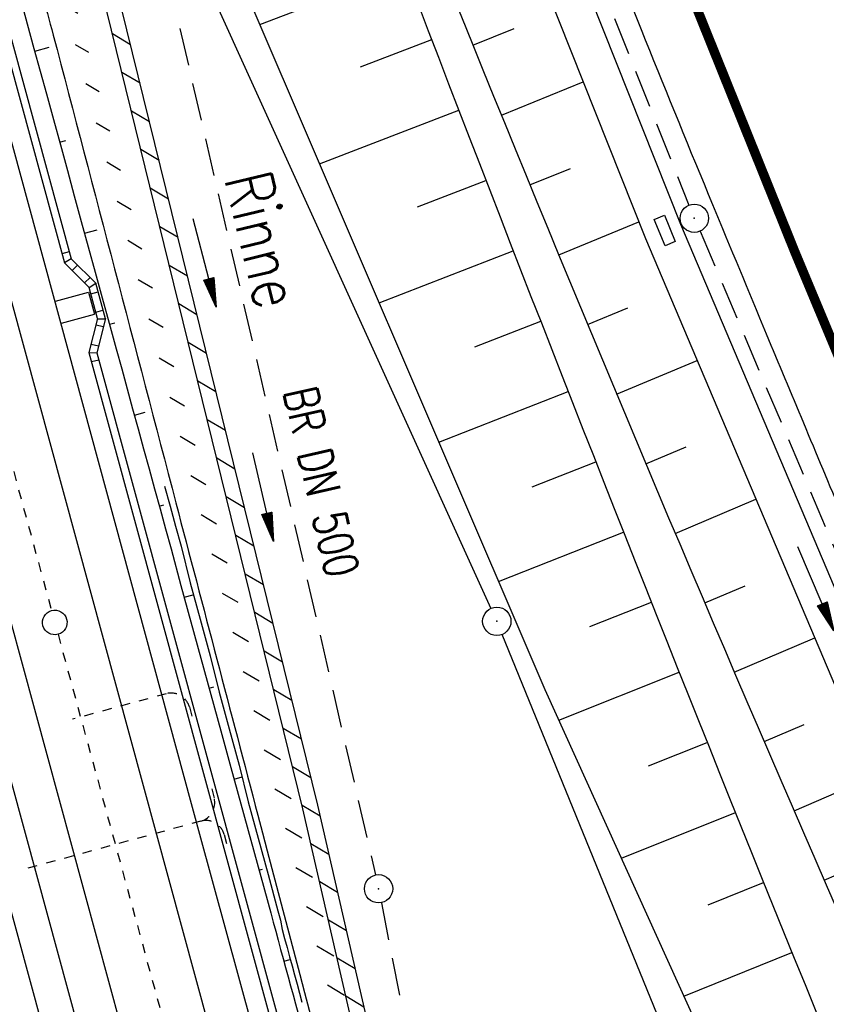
# Model space of a CAD drawing. Extents: x 447258 to 447844, y 441190 to 442763.
# Tile 29 of 123: x 447532 to 447574, y 441535 to 441587. Entities that reach past the tile are written whole.
import ezdxf
from ezdxf.enums import TextEntityAlignment as Align

# ---------------------------------------------------------------- set-up
doc = ezdxf.new("R2010")
doc.units = 0
doc.header["$LTSCALE"] = 2
doc.header["$MEASUREMENT"] = 0
for name, pattern in [('ACAD_ISO10W100W', [0.5, 0.25, -0.25]), ('AUSGEZOGEN', [0]), ('GESTRICH-X2', [1.5, 1, -0.5]), ('STRICHLINIEX2', [0.5, 0.25, -0.25])]:
    doc.linetypes.add(name, pattern=pattern)
doc.layers.get('0').update_dxf_attribs({"linetype": 'AUSGEZOGEN'})
for name, color, linetype in [('207-GRENZL-BAB', 7, 'AUSGEZOGEN'), ('207-GRENZP-BAB', 7, 'AUSGEZOGEN'), ('BOESCHG', 250, 'AUSGEZOGEN'), ('DB-Bahnachse', 7, 'CONTINUOUS'), ('DB-Boeschungen', 15, 'CONTINUOUS'), ('DB-Gleisachsen', 7, 'CONTINUOUS'), ('DB-Ingenieurbauwerke', 15, 'CONTINUOUS'), ('DB-Kabelanlagen', 15, 'CONTINUOUS'), ('DB-LS-Wände', 15, 'CONTINUOUS'), ('FBRTOP', 250, 'AUSGEZOGEN'), ('KANAL', 7, 'GESTRICH-X2'), ('MULDE', 250, 'AUSGEZOGEN'), ('PFEIL', 7, 'CONTINUOUS'), ('PFEILTOP', 200, 'AUSGEZOGEN'), ('Rinne', 200, 'CONTINUOUS'), ('SCHLITZRINNE', 200, 'AUSGEZOGEN'), ('SCHSYMBOL', 200, 'AUSGEZOGEN'), ('TEXTO', 4, 'CONTINUOUS')]:
    doc.layers.add(name, color=color, linetype=linetype)
doc.styles.add('ROMANS', font='romans.shx', dxfattribs={"width": 0.8})

# ---------------------------------------------------------------- blocks, each defined once
blk = doc.blocks.new('GST')
at = {"color": 0}
blk.add_circle((0, 0), 0.75, dxfattribs=at)
blk.add_point((0, 0), dxfattribs=at)
blk = doc.blocks.new('10')
blk.add_blockref('GST', (0, 0))
blk = doc.blocks.new('PFEIL2')
at = {"color": 0}
for p, q in [((0.88, 0.002), (-2.401, -0.012)), ((0.881, -0.271), (0.879, 0.276)), ((0.879, 0.276), (2.429, 0.009)), ((0.911, 0.27), (0.879, 0.265)), ((0.965, 0.261), (0.879, 0.246)), ((1.019, 0.252), (0.879, 0.228)), ((1.073, 0.242), (0.879, 0.209)), ((1.127, 0.233), (0.879, 0.191)), ((1.181, 0.224), (0.879, 0.172)), ((1.235, 0.214), (0.879, 0.154)), ((1.289, 0.205), (0.879, 0.135)), ((1.343, 0.196), (0.879, 0.117)), ((1.397, 0.187), (0.879, 0.098)), ((1.451, 0.177), (0.879, 0.08)), ((1.505, 0.168), (0.879, 0.061)), ((1.559, 0.159), (0.88, 0.043)), ((1.613, 0.149), (0.88, 0.024)), ((1.668, 0.14), (0.88, 0.006)), ((1.722, 0.131), (0.88, -0.013)), ((1.776, 0.121), (0.88, -0.031)), ((1.83, 0.112), (0.88, -0.05)), ((1.884, 0.103), (0.88, -0.068)), ((1.938, 0.094), (0.88, -0.087)), ((1.992, 0.084), (0.88, -0.105)), ((2.046, 0.075), (0.88, -0.124)), ((2.1, 0.066), (0.88, -0.142)), ((2.154, 0.056), (0.88, -0.161)), ((2.208, 0.047), (0.88, -0.179)), ((2.262, 0.038), (0.881, -0.198)), ((2.316, 0.029), (0.881, -0.216)), ((2.37, 0.019), (0.881, -0.235)), ((2.424, 0.01), (0.881, -0.253)), ((2.429, 0.009), (0.881, -0.271))]:
    blk.add_line(p, q, dxfattribs=at)

msp = doc.modelspace()

# ---------------------------------------------------------------- hatches: boundary and pattern name
at = {"layer": 'PFEILTOP'}
h = msp.add_hatch(dxfattribs=at)
h.set_pattern_fill('_USER', color=256, scale=1.5, angle=45, style=0, pattern_type=0)
h.set_pattern_definition([(329.237, (447424.7137, 441994.7568), (0.7672323, 1.2889355), [])])
edge = h.paths.add_edge_path()
edge.add_line((447554.689, 441513.768), (447547.504, 441545.104))
edge.add_line((447547.504, 441545.104), (447537.107, 441587.415))
edge.add_line((447537.107, 441587.415), (447530.255, 441607.806))
edge.add_line((447530.255, 441607.806), (447521.935, 441632.16))
edge.add_line((447521.935, 441632.16), (447521.172, 441636.995))
edge.add_line((447521.172, 441636.995), (447519.605, 441643.372))
edge.add_line((447519.605, 441643.372), (447515.335, 441649.099))
edge.add_line((447515.335, 441649.099), (447507.515, 441678.184))
edge.add_line((447507.515, 441678.184), (447498.583, 441711.54))
edge.add_line((447498.583, 441711.54), (447488.289, 441750.317))
edge.add_line((447488.289, 441750.317), (447482.131, 441773.305))
edge.add_line((447482.131, 441773.305), (447471.266, 441814.433))
edge.add_line((447471.266, 441814.433), (447463.339, 441844.985))
edge.add_line((447463.339, 441844.985), (447457.856, 441865.942))
edge.add_line((447457.856, 441865.942), (447449.55, 441897.966))
edge.add_line((447449.55, 441897.966), (447433.166, 441961.446))
edge.add_line((447433.166, 441961.446), (447421.147, 442008.815))
edge.add_line((447421.147, 442008.815), (447419.891, 442013.788))
edge.add_line((447553.909, 441513.59), (447546.726, 441544.92))
edge.add_line((447546.726, 441544.92), (447536.339, 441587.191))
edge.add_line((447536.339, 441587.191), (447529.497, 441607.55))
edge.add_line((447529.497, 441607.55), (447521.155, 441631.966))
edge.add_line((447521.155, 441631.966), (447520.388, 441636.837))
edge.add_line((447520.388, 441636.837), (447518.867, 441643.024))
edge.add_line((447518.867, 441643.024), (447514.603, 441648.743))
edge.add_line((447514.603, 441648.743), (447506.743, 441677.976))
edge.add_line((447506.743, 441677.976), (447497.811, 441711.334))
edge.add_line((447497.811, 441711.334), (447487.517, 441750.111))
edge.add_line((447487.517, 441750.111), (447481.357, 441773.099))
edge.add_line((447481.357, 441773.099), (447470.492, 441814.231))
edge.add_line((447470.492, 441814.231), (447462.565, 441844.783))
edge.add_line((447462.565, 441844.783), (447457.082, 441865.74))
edge.add_line((447457.082, 441865.74), (447448.776, 441897.766))
edge.add_line((447448.776, 441897.766), (447432.39, 441961.248))
edge.add_line((447432.39, 441961.248), (447420.371, 442008.619))
edge.add_line((447420.371, 442008.619), (447419.067, 442013.783))

# ---------------------------------------------------------------- linework, layer by layer
at = {"layer": '207-GRENZL-BAB', "flags": 128}
for points in [[(447540.23, 441591.777), (447556.68, 441555.532)], [(447577.247, 441505.145), (447557.273, 441554.155)]]:
    msp.add_lwpolyline(points, dxfattribs=at)
at = {"layer": 'BOESCHG'}
for p, q in [((447544.436, 441586.479), (447552.111, 441589.409)), ((447555.723, 441585.381), (447557.905, 441586.266)), ((447549.778, 441584.231), (447553.54, 441585.674)), ((447557.23, 441581.675), (447561.561, 441583.442)), ((447547.597, 441579.098), (447554.975, 441581.94)), ((447558.744, 441577.973), (447560.889, 441578.853)), ((447552.796, 441576.808), (447556.416, 441578.208)), ((447560.267, 441574.274), (447564.507, 441576.025)), ((447550.757, 441571.719), (447557.861, 441574.479)), ((447561.797, 441570.579), (447563.92, 441571.46)), ((447555.825, 441569.39), (447559.313, 441570.751)), ((447563.335, 441566.886), (447567.6, 441568.668)), ((447553.917, 441564.341), (447560.769, 441567.026)), ((447564.881, 441563.197), (447567.019, 441564.095)), ((447558.864, 441561.977), (447562.232, 441563.303)), ((447566.435, 441559.511), (447570.712, 441561.319)), ((447557.076, 441556.964), (447563.699, 441559.582)), ((447567.997, 441555.829), (447570.132, 441556.737)), ((447561.914, 441554.569), (447565.172, 441555.863)), ((447569.566, 441552.149), (447573.825, 441553.971)), ((447560.269, 441549.603), (447566.65, 441552.146)), ((447571.143, 441548.473), (447573.262, 441549.385)), ((447565.03, 441547.189), (447568.134, 441548.431)), ((447572.728, 441544.801), (447576.937, 441546.622)), ((447563.583, 441542.291), (447569.623, 441544.719)), ((447574.32, 441541.131), (447576.407, 441542.04)), ((447568.179, 441539.822), (447571.118, 441541.009)), ((447566.896, 441534.981), (447572.618, 441537.3))]:
    msp.add_line(p, q, dxfattribs=at)
for points in [[(447490.874, 441774.634, 0.000732), (447503.191, 441735.269, 0.001058), (447504.239, 441731.961, 0.000049), (447527.037, 441660.553, 0.012987), (447548.526, 441598.847, 0.008782), (447584.24, 441509.076)], [(447505.968, 441733.072, 0.000005), (447506.375, 441731.761, 0.000001), (447528.372, 441660.974, 0.018969), (447550.06, 441599.512, 0.012778), (447587.97, 441510.52)]]:
    msp.add_lwpolyline(points, format="xyb", dxfattribs=at)
msp.add_lwpolyline([(447535.393, 441609.942), (447542.85, 441590.182), (447559.53, 441551.234), (447572.53, 441522.552), (447577.817, 441504.581)], dxfattribs=at)
at = {"layer": 'BOESCHG', "flags": 128}
msp.add_lwpolyline([(447528.106, 441604.773, -0.001741), (447532.245, 441590.487, -0.005466), (447533.498, 441585.918, -0.000173), (447539.995, 441561.128, 0.000259), (447544.338, 441544.57, 0.001301), (447552.31, 441514.558, 0.020112), (447552.908, 441512.64, 0.058233), (447553.222, 441512.004, -0.025738), (447554.023, 441510.618, -0.033988), (447555.281, 441507.68, -0.070536), (447555.581, 441506.164, -0.13888), (447555.367, 441505.212, 0.173807), (447555.247, 441504.434, 0.00477), (447555.3, 441504.174, 0.003118), (447555.387, 441503.778, 0.01381), (447557.421, 441495.825, 0.006254), (447562.612, 441478.459, 0.004755), (447564.688, 441472.034, 0.001644), (447570.93, 441453.526, 0.011246), (447571.501, 441451.968, 0.002982), (447573.818, 441446.158)], format="xyb", dxfattribs=at)
at = {"layer": 'DB-Bahnachse', "linetype": 'ACAD_ISO10W100W'}
for p, q in [((447528.254, 441574.362), (447533.412, 441555.416)), ((447533.754, 441554.162), (447545.301, 441511.747))]:
    msp.add_line(p, q, dxfattribs=at)
at = {"layer": 'DB-Bahnachse', "linetype": 'Continuous'}
msp.add_ellipse((447533.583, 441554.789), major_axis=(-0.46, 0.46), ratio=1, start_param=2.623338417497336, end_param=8.906523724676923, dxfattribs=at)
at = {"layer": 'DB-Boeschungen', "linetype": 'Continuous'}
for p, q in [((447531.82, 441587.62), (447532.48, 441585.209)), ((447532.48, 441585.209), (447533.14, 441582.797)), ((447532.52, 441585.064), (447533.291, 441585.275)), ((447533.14, 441582.797), (447533.509, 441581.447)), ((447533.509, 441581.447), (447533.879, 441580.097)), ((447533.839, 441580.241), (447534.177, 441580.334)), ((447533.879, 441580.097), (447534.248, 441578.746)), ((447534.248, 441578.746), (447534.618, 441577.396)), ((447534.618, 441577.396), (447534.987, 441576.045)), ((447534.987, 441576.045), (447535.357, 441574.695)), ((447535.159, 441575.419), (447535.834, 441575.603)), ((447535.357, 441574.695), (447535.726, 441573.345)), ((447535.726, 441573.345), (447536.096, 441571.994)), ((447536.096, 441571.994), (447536.465, 441570.644)), ((447536.465, 441570.644), (447536.835, 441569.294)), ((447536.478, 441570.596), (447536.768, 441570.675)), ((447536.835, 441569.294), (447537.125, 441568.233)), ((447537.125, 441568.233), (447537.415, 441567.172)), ((447537.415, 441567.172), (447537.706, 441566.111)), ((447537.706, 441566.111), (447537.996, 441565.05)), ((447537.798, 441565.773), (447538.377, 441565.931)), ((447537.996, 441565.05), (447538.286, 441563.989)), ((447538.286, 441563.989), (447538.576, 441562.928)), ((447538.576, 441562.928), (447538.867, 441561.867)), ((447538.867, 441561.867), (447539.157, 441560.806)), ((447539.397, 441562.012), (447539.688, 441560.951)), ((447539.117, 441560.95), (447539.359, 441561.016)), ((447539.157, 441560.806), (447539.447, 441559.745)), ((447539.688, 441560.951), (447539.978, 441559.89)), ((447539.447, 441559.745), (447539.738, 441558.684)), ((447539.978, 441559.89), (447540.268, 441558.829)), ((447539.738, 441558.684), (447540.265, 441556.755)), ((447540.268, 441558.829), (447540.748, 441556.886)), ((447540.265, 441556.755), (447540.793, 441554.825)), ((447540.748, 441556.886), (447541.276, 441554.957)), ((447540.437, 441556.128), (447540.919, 441556.26)), ((447541.276, 441554.957), (447541.803, 441553.028)), ((447540.793, 441554.825), (447541.321, 441552.896)), ((447541.321, 441552.896), (447541.849, 441550.967)), ((447541.803, 441553.028), (447542.283, 441551.086)), ((447541.757, 441551.305), (447541.998, 441551.371)), ((447541.849, 441550.967), (447542.377, 441549.038)), ((447542.283, 441551.086), (447542.811, 441549.157)), ((447542.811, 441549.157), (447543.339, 441547.228)), ((447542.377, 441549.038), (447542.905, 441547.109)), ((447542.905, 441547.109), (447543.432, 441545.18)), ((447543.339, 441547.228), (447543.818, 441545.285)), ((447543.076, 441546.482), (447543.51, 441546.601)), ((447543.432, 441545.18), (447543.96, 441543.251)), ((447543.818, 441545.285), (447544.346, 441543.356)), ((447543.96, 441543.251), (447544.488, 441541.322)), ((447544.346, 441543.356), (447544.874, 441541.427)), ((447544.396, 441541.659), (447544.588, 441541.712)), ((447544.488, 441541.322), (447545.016, 441539.393)), ((447544.874, 441541.427), (447545.402, 441539.498)), ((447545.016, 441539.393), (447545.148, 441538.91)), ((447545.402, 441539.498), (447545.534, 441539.016)), ((447545.148, 441538.91), (447545.28, 441538.428)), ((447545.534, 441539.016), (447545.617, 441538.52)), ((447545.28, 441538.428), (447545.412, 441537.946)), ((447545.617, 441538.52), (447545.749, 441538.038)), ((447545.412, 441537.946), (447545.544, 441537.464)), ((447545.749, 441538.038), (447545.881, 441537.556)), ((447545.544, 441537.464), (447545.676, 441536.981)), ((447545.881, 441537.556), (447546.013, 441537.074)), ((447545.676, 441536.981), (447545.807, 441536.499)), ((447545.715, 441536.837), (447546.053, 441536.929)), ((447546.013, 441537.074), (447546.145, 441536.591)), ((447545.807, 441536.499), (447545.939, 441536.017)), ((447546.145, 441536.591), (447546.277, 441536.109)), ((447546.277, 441536.109), (447546.409, 441535.627)), ((447545.939, 441536.017), (447546.071, 441535.534)), ((447546.409, 441535.627), (447546.541, 441535.145)), ((447546.071, 441535.534), (447546.203, 441535.052)), ((447546.203, 441535.052), (447546.335, 441534.57)), ((447546.541, 441535.145), (447546.673, 441534.662)), ((447546.335, 441534.57), (447546.705, 441533.22))]:
    msp.add_line(p, q, dxfattribs=at)
at = {"layer": 'DB-Gleisachsen', "linetype": 'Continuous'}
for p, q in [((447522.616, 441603.635), (447547.472, 441512.338)), ((447518.275, 441602.449), (447543.13, 441511.156))]:
    msp.add_line(p, q, dxfattribs=at)
at = {"layer": 'DB-Ingenieurbauwerke', "linetype": 'Continuous'}
for p, q in [((447513.496, 441645.51), (447541.25, 441543.565)), ((447505.987, 441638.951), (447532.664, 441541.227)), ((447533.629, 441571.81), (447535.365, 441572.284)), ((447535.365, 441572.284), (447535.682, 441571.127)), ((447533.945, 441570.652), (447535.682, 441571.127)), ((447541.25, 441543.565), (447549.595, 441512.916)), ((447532.663, 441541.227), (447541.007, 441510.578))]:
    msp.add_line(p, q, dxfattribs=at)
at = {"layer": 'DB-Kabelanlagen', "linetype": 'Continuous'}
for p, q in [((447525.752, 441604.489), (447534.096, 441573.84)), ((447526.138, 441604.594), (447534.454, 441574.05)), ((447534.348, 441574.435), (447533.963, 441574.33)), ((447535.408, 441572.535), (447534.093, 441573.843)), ((447534.454, 441574.05), (447534.096, 441573.84)), ((447535.768, 441572.756), (447534.454, 441574.05)), ((447534.783, 441573.725), (447534.499, 441573.44)), ((447535.162, 441572.78), (447535.451, 441573.07)), ((447535.408, 441572.535), (447535.762, 441572.762)), ((447536.27, 441570.882), (447535.762, 441572.762)), ((447535.851, 441570.899), (447535.408, 441572.536)), ((447535.498, 441572.201), (447535.885, 441572.306)), ((447535.759, 441571.236), (447536.131, 441571.34)), ((447535.852, 441570.902), (447535.387, 441569.098)), ((447535.765, 441570.567), (447536.162, 441570.465)), ((447536.272, 441570.89), (447535.806, 441569.082)), ((447535.848, 441570.886), (447536.27, 441570.882)), ((447535.502, 441569.542), (447535.899, 441569.443)), ((447535.387, 441569.098), (447550.678, 441512.932)), ((447535.387, 441569.098), (447535.806, 441569.082)), ((447535.806, 441569.082), (447551.03, 441513.163)), ((447535.909, 441568.695), (447535.525, 441568.593))]:
    msp.add_line(p, q, dxfattribs=at)
at = {"layer": 'DB-Kabelanlagen', "linetype": 'STRICHLINIEX2'}
for p, q in [((447539.482, 441551.012), (447534.513, 441549.659)), ((447540.71, 441550.31), (447540.841, 441549.827)), ((447541.892, 441545.968), (447542.023, 441545.485)), ((447541.321, 441544.258), (447531.999, 441541.72)), ((447542.548, 441543.556), (447542.68, 441543.073))]:
    msp.add_line(p, q, dxfattribs=at)
for centre, start_param, end_param in [((447539.745, 441550.047), 4.192796, 5.763593), ((447541.058, 441545.223), 2.622, 4.192796), ((447541.584, 441543.293), 4.192796, 5.763593)]:
    msp.add_ellipse(centre, major_axis=(-0.707, 0.707), ratio=1, start_param=start_param, end_param=end_param, dxfattribs=at)
at = {"layer": 'DB-LS-Wände', "linetype": 'Continuous'}
msp.add_line((447530.926, 441540.754), (447539.293, 441510.02), dxfattribs=at)
at = {"layer": 'FBRTOP'}
for points in [[(447596.796, 441597.663, 0.001559), (447601.461, 441586.168, 0.001554), (447606.816, 441573.203, 0.002025), (447610.996, 441563.287, 0.001093), (447616.906, 441549.506, 0.001666), (447620.835, 441540.483, 0.000011), (447621.788, 441538.315, 0.000206), (447621.839, 441538.198, 0.000001), (447626.135, 441528.445, 0.000001), (447630.882, 441517.668), (447640.959, 441494.789), (447651.036, 441471.91), (447661.113, 441449.031), (447671.19, 441426.152), (447679.869, 441406.447, -0.000188), (447679.975, 441406.205, -0.000015), (447681.295, 441403.204, -0.001781), (447685.209, 441394.21, -0.001137), (447691.256, 441380.093, -0.001972), (447695.572, 441369.84, -0.001557), (447700.946, 441356.817, -0.001551), (447705.677, 441345.148, -0.001548), (447710.345, 441333.425, -0.001549), (447714.941, 441321.673, -0.001552)], [(447592.864, 441519.691, -0.000906), (447589.531, 441527.246, -0.001815), (447587.888, 441531.026), (447582.978, 441542.435, 0.000025), (447579.61, 441550.259, -0.000053), (447578.044, 441553.898, -0.002251), (447577.34, 441555.555, -0.000382), (447573.238, 441565.351, -0.000494), (447571.275, 441570.062, -0.000339), (447568.428, 441576.927, -0.002595), (447564.871, 441585.649, -0.001581), (447559.152, 441600.012, -0.001793)]]:
    msp.add_lwpolyline(points, format="xyb", dxfattribs=at)
at = {"layer": 'FBRTOP', "const_width": 0.5}
msp.add_lwpolyline([(447563.378, 441597.777), (447572.772, 441574.421), (447582.456, 441551.184), (447592.413, 441528.107), (447593.459, 441525.727), (447602.512, 441505.173), (447612.589, 441482.294), (447622.666, 441459.415), (447632.743, 441436.536), (447642.82, 441413.657), (447651.499, 441393.952), (447652.87, 441390.832), (447662.711, 441368), (447672.253, 441345.08), (447681.509, 441322.045), (447690.479, 441298.896), (447699.16, 441275.638), (447707.552, 441252.274), (447714.192, 441233.037)], dxfattribs=at)
at = {"layer": 'KANAL'}
for p, q in [((447549.938, 441620.25), (447567.156, 441576.906)), ((447534.813, 441609.656), (447550.563, 441541.406)), ((447567.75, 441575.531), (447582.813, 441539.969)), ((447550.875, 441539.938), (447555.031, 441518.625))]:
    msp.add_line(p, q, dxfattribs=at)
at = {"layer": 'MULDE'}
for points in [[(447473.823, 441857.549), (447477.436, 441842.032), (447495.095, 441776.992), (447507.623, 441735.044), (447519.228, 441698.463), (447532.684, 441659.647), (447547.057, 441619.955), (447564.859, 441575.14), (447580.521, 441538.161), (447594.276, 441507.799)], [(447509.198, 441736.76), (447509.535, 441735.632), (447521.126, 441699.093), (447534.57, 441660.315), (447548.927, 441620.665), (447566.709, 441575.899), (447582.353, 441538.964), (447591.479, 441518.821)]]:
    msp.add_lwpolyline(points, dxfattribs=at)
at = {"layer": 'Rinne'}
msp.add_lwpolyline([(447553.909, 441513.59), (447546.726, 441544.92), (447536.339, 441587.191), (447529.497, 441607.55), (447521.155, 441631.966), (447520.388, 441636.837), (447518.867, 441643.024), (447514.603, 441648.743), (447506.743, 441677.976), (447497.811, 441711.334), (447487.517, 441750.111), (447481.357, 441773.099), (447470.492, 441814.231), (447462.565, 441844.783), (447457.082, 441865.74), (447448.776, 441897.766), (447432.39, 441961.248), (447420.371, 442008.619), (447419.067, 442013.783, -0.000168)], format="xyb", dxfattribs=at)
msp.add_lwpolyline([(447554.689, 441513.768), (447547.504, 441545.104), (447537.107, 441587.415), (447530.255, 441607.806), (447521.935, 441632.16), (447521.172, 441636.995), (447519.605, 441643.372), (447515.335, 441649.099), (447507.515, 441678.184), (447498.583, 441711.54), (447488.289, 441750.317), (447482.131, 441773.305), (447471.266, 441814.433), (447463.339, 441844.985), (447457.856, 441865.942), (447449.55, 441897.966), (447433.166, 441961.446), (447421.147, 442008.815), (447419.891, 442013.788)], dxfattribs=at)
at = {"layer": 'SCHLITZRINNE'}
msp.add_lwpolyline([(447610.021, 441518.082, -0.002426), (447597.936, 441545.518, -0.004663), (447591.85, 441559.882, -0.000107), (447575.547, 441599.407, -0.003601), (447575.071, 441600.587, -0.002348), (447570.509, 441612.285, -0.001625), (447564.05, 441629.24, -0.002837), (447555.938, 441651.121, -0.002516), (447547.056, 441675.89, -0.003905), (447538.931, 441699.496, -0.003699), (447530.733, 441724.549, -0.003001), (447523.632, 441747.275, -0.002813), (447516.338, 441771.607, -0.002621), (447509.059, 441796.886, -0.002971), (447502.887, 441819.258, -0.003233), (447497.122, 441841.215, -0.002784), (447490.733, 441866.796, -0.003184), (447484.619, 441892.581, -0.003433), (447479.649, 441914.852, -0.003376)], format="xyb", dxfattribs=at)
at = {"layer": 'SCHSYMBOL'}
msp.add_lwpolyline([(447565.869, 441576.368), (447566.436, 441574.976), (447565.896, 441574.756), (447565.329, 441576.148)], close=True, dxfattribs=at)

# ---------------------------------------------------------------- block references
at = {"layer": '207-GRENZP-BAB', "rotation": 285.3280982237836}
msp.add_blockref('GST', (447556.99, 441554.85), dxfattribs=at)
at = {"layer": 'PFEIL'}
for p, rotation in [((447544.617, 441561.436), 282.9983999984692), ((447573.879, 441556.583), 292.9546000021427)]:
    msp.add_blockref('PFEIL2', p, dxfattribs=dict(at, rotation=rotation))
at = {"layer": 'PFEILTOP', "rotation": 284.372042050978}
msp.add_blockref('PFEIL2', (447541.516, 441573.855), dxfattribs=at)
at = {"layer": 'SCHSYMBOL'}
for name, p, rotation in [('GST', (447567.447, 441576.208), 292.1626999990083), ('10', (447550.727, 441540.675), 292.9064)]:
    msp.add_blockref(name, p, dxfattribs=dict(at, rotation=rotation))

# ---------------------------------------------------------------- texts
at = {"layer": 'Rinne', "style": 'ROMANS', "width": 0.8}
msp.add_text('Rinne', height=2.5, rotation=283.5637, dxfattribs=at).set_placement((447542.55, 441578.328))
at = {"layer": 'TEXTO', "style": 'ROMANS', "width": 0.75}
msp.add_text('BR DN 500', height=1.8, rotation=282.9984, dxfattribs=at).set_placement((447546.822, 441562.044), align=Align.CENTER)

doc.saveas('drawing.dxf')
